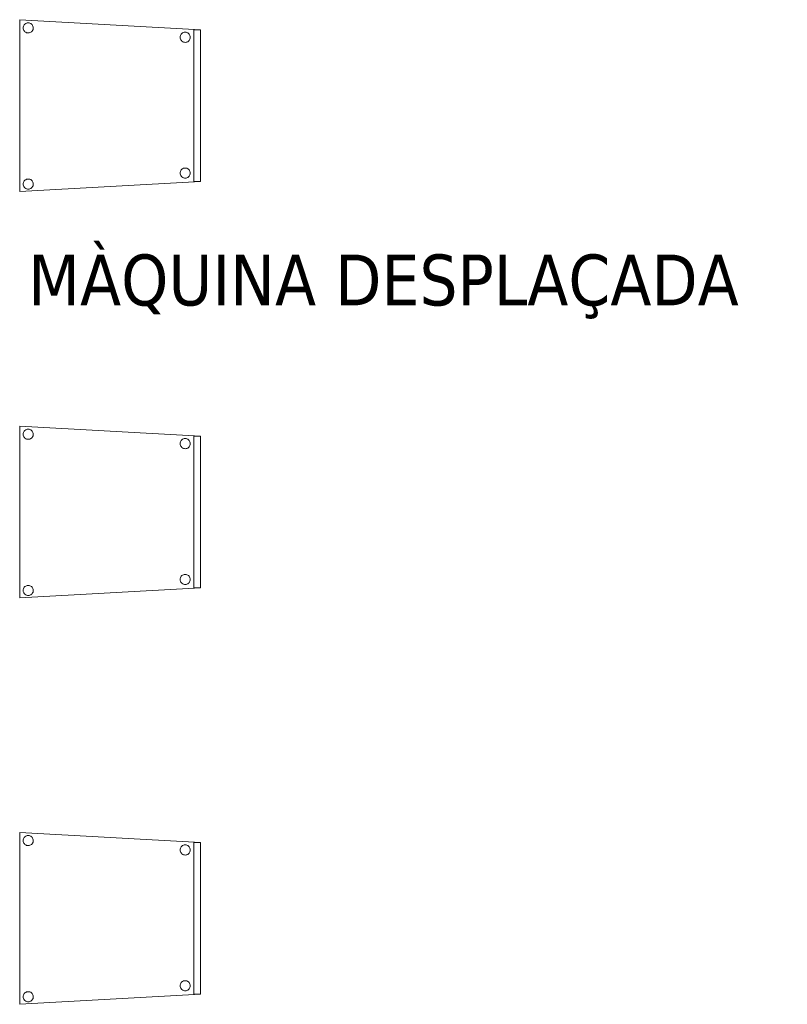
# Model space of a CAD drawing. Header units: metres. Extents: x 391.1 to 427.5, y 12.7 to 28.4.
# Tile 133 of 140: x 418.9 to 421.1, y 18.6 to 21.5. Entities that reach past the tile are written whole.
import ezdxf

# ---------------------------------------------------------------- set-up
doc = ezdxf.new("R2010")
doc.units = ezdxf.units.M
for name, color, linetype, lineweight in [('02_MOBILIARIO', 7, 'Continuous', 18), ('A-DETL-____-MBND', 7, 'Continuous', 18), ('G-____-____-TEXT', 7, 'Continuous', 30)]:
    doc.layers.add(name, color=color, linetype=linetype, lineweight=lineweight)
doc.styles.add('Tahoma_4', font='tahoma.ttf', dxfattribs={"height": 0.15})

# ---------------------------------------------------------------- blocks, each defined once
blk = doc.blocks.new('Family - Cadira confient_P1-154811-04_CLI_AIGUA_P1')
at = {"layer": 'A-DETL-____-MBND', "color": 253, "true_color": 0xaaaaaa}
for p, q in [((0, 0), (0, 0.5065)), ((0, 0.5065), (0.5326, 0.4765)), ((0, 0.5065), (0, 0)), ((0.5326, 0.4765), (0, 0.5065)), ((0.0136, 0.4918), (0.0154, 0.4937)), ((0.0154, 0.4937), (0.0136, 0.4918)), ((0.0154, 0.4937), (0.0176, 0.4952)), ((0.0176, 0.4952), (0.0154, 0.4937)), ((0.0176, 0.4952), (0.0199, 0.4963)), ((0.0199, 0.4963), (0.0176, 0.4952)), ((0.0199, 0.4963), (0.0224, 0.497)), ((0.0224, 0.497), (0.0199, 0.4963)), ((0.0224, 0.497), (0.025, 0.4972)), ((0.025, 0.4972), (0.0224, 0.497)), ((0.025, 0.4972), (0.0276, 0.497)), ((0.0276, 0.497), (0.025, 0.4972)), ((0.0276, 0.497), (0.0301, 0.4963)), ((0.0301, 0.4963), (0.0276, 0.497)), ((0.0301, 0.4963), (0.0325, 0.4953)), ((0.0325, 0.4953), (0.0301, 0.4963)), ((0.0325, 0.4953), (0.0346, 0.4938)), ((0.0346, 0.4938), (0.0325, 0.4953)), ((0.0346, 0.4938), (0.0365, 0.4919)), ((0.0365, 0.4919), (0.0346, 0.4938)), ((0.0102, 0.4822), (0.0104, 0.4848)), ((0.0104, 0.4848), (0.0102, 0.4822)), ((0.0104, 0.4796), (0.0102, 0.4822)), ((0.0102, 0.4822), (0.0104, 0.4796)), ((0.0104, 0.4848), (0.011, 0.4873)), ((0.011, 0.4873), (0.0104, 0.4848)), ((0.0111, 0.4771), (0.0104, 0.4796)), ((0.0104, 0.4796), (0.0111, 0.4771)), ((0.011, 0.4873), (0.0121, 0.4897)), ((0.0121, 0.4897), (0.011, 0.4873)), ((0.0122, 0.4748), (0.0111, 0.4771)), ((0.0111, 0.4771), (0.0122, 0.4748)), ((0.0121, 0.4897), (0.0136, 0.4918)), ((0.0136, 0.4918), (0.0121, 0.4897)), ((0.0137, 0.4726), (0.0122, 0.4748)), ((0.0122, 0.4748), (0.0137, 0.4726)), ((0.0155, 0.4708), (0.0137, 0.4726)), ((0.0137, 0.4726), (0.0155, 0.4708)), ((0.0177, 0.4693), (0.0155, 0.4708)), ((0.0155, 0.4708), (0.0177, 0.4693)), ((0.02, 0.4682), (0.0177, 0.4693)), ((0.0177, 0.4693), (0.02, 0.4682)), ((0.0226, 0.4676), (0.02, 0.4682)), ((0.02, 0.4682), (0.0226, 0.4676)), ((0.0252, 0.4674), (0.0226, 0.4676)), ((0.0226, 0.4676), (0.0252, 0.4674)), ((0.0278, 0.4676), (0.0252, 0.4674)), ((0.0252, 0.4674), (0.0278, 0.4676)), ((0.0303, 0.4683), (0.0278, 0.4676)), ((0.0278, 0.4676), (0.0303, 0.4683)), ((0.0326, 0.4694), (0.0303, 0.4683)), ((0.0303, 0.4683), (0.0326, 0.4694)), ((0.0347, 0.4709), (0.0326, 0.4694)), ((0.0326, 0.4694), (0.0347, 0.4709)), ((0.0366, 0.4727), (0.0347, 0.4709)), ((0.0347, 0.4709), (0.0366, 0.4727)), ((0.0365, 0.4919), (0.038, 0.4898)), ((0.038, 0.4898), (0.0365, 0.4919)), ((0.0381, 0.4749), (0.0366, 0.4727)), ((0.0366, 0.4727), (0.0381, 0.4749)), ((0.038, 0.4898), (0.0391, 0.4875)), ((0.0391, 0.4875), (0.038, 0.4898)), ((0.0392, 0.4772), (0.0381, 0.4749)), ((0.0381, 0.4749), (0.0392, 0.4772)), ((0.0391, 0.4875), (0.0398, 0.4849)), ((0.0398, 0.4849), (0.0391, 0.4875)), ((0.0398, 0.4798), (0.0392, 0.4772)), ((0.0392, 0.4772), (0.0398, 0.4798)), ((0.0398, 0.4849), (0.04, 0.4824)), ((0.04, 0.4824), (0.0398, 0.4849)), ((0.04, 0.4824), (0.0398, 0.4798)), ((0.0398, 0.4798), (0.04, 0.4824)), ((0.4745, 0.4621), (0.476, 0.4642)), ((0.476, 0.4642), (0.4745, 0.4621)), ((0.476, 0.4642), (0.4779, 0.4661)), ((0.4779, 0.4661), (0.476, 0.4642)), ((0.4779, 0.4661), (0.48, 0.4676)), ((0.48, 0.4676), (0.4779, 0.4661)), ((0.48, 0.4676), (0.4823, 0.4687)), ((0.4823, 0.4687), (0.48, 0.4676)), ((0.4823, 0.4687), (0.4848, 0.4694)), ((0.4848, 0.4694), (0.4823, 0.4687)), ((0.4848, 0.4694), (0.4874, 0.4696)), ((0.4874, 0.4696), (0.4848, 0.4694)), ((0.4874, 0.4696), (0.49, 0.4694)), ((0.49, 0.4694), (0.4874, 0.4696)), ((0.49, 0.4694), (0.4926, 0.4687)), ((0.4926, 0.4687), (0.49, 0.4694)), ((0.4926, 0.4687), (0.4949, 0.4676)), ((0.4949, 0.4676), (0.4926, 0.4687)), ((0.4949, 0.4676), (0.4971, 0.4661)), ((0.4971, 0.4661), (0.4949, 0.4676)), ((0.4971, 0.4661), (0.4989, 0.4643)), ((0.4989, 0.4643), (0.4971, 0.4661)), ((0.4989, 0.4643), (0.5004, 0.4622)), ((0.5004, 0.4622), (0.4989, 0.4643)), ((0.5126, 0.03), (0.5126, 0.4765)), ((0.5126, 0.4765), (0.5326, 0.4765)), ((0.5326, 0.4765), (0.5126, 0.4765)), ((0.5126, 0.4765), (0.5126, 0.03)), ((0.5326, 0.4765), (0.5326, 0.03)), ((0.5326, 0.03), (0.5326, 0.4765)), ((0.5326, 0.4765), (0.5326, 0.03)), ((0.5326, 0.03), (0.5326, 0.4765)), ((0.4726, 0.4546), (0.4728, 0.4572)), ((0.4728, 0.4572), (0.4726, 0.4546)), ((0.4728, 0.452), (0.4726, 0.4546)), ((0.4726, 0.4546), (0.4728, 0.452)), ((0.4728, 0.4572), (0.4734, 0.4597)), ((0.4734, 0.4597), (0.4728, 0.4572)), ((0.4735, 0.4495), (0.4728, 0.452)), ((0.4728, 0.452), (0.4735, 0.4495)), ((0.4734, 0.4597), (0.4745, 0.4621)), ((0.4745, 0.4621), (0.4734, 0.4597)), ((0.4746, 0.4471), (0.4735, 0.4495)), ((0.4735, 0.4495), (0.4746, 0.4471)), ((0.4761, 0.445), (0.4746, 0.4471)), ((0.4746, 0.4471), (0.4761, 0.445)), ((0.478, 0.4432), (0.4761, 0.445)), ((0.4761, 0.445), (0.478, 0.4432)), ((0.4801, 0.4417), (0.478, 0.4432)), ((0.478, 0.4432), (0.4801, 0.4417)), ((0.4825, 0.4406), (0.4801, 0.4417)), ((0.4801, 0.4417), (0.4825, 0.4406)), ((0.485, 0.4399), (0.4825, 0.4406)), ((0.4825, 0.4406), (0.485, 0.4399)), ((0.4876, 0.4397), (0.485, 0.4399)), ((0.485, 0.4399), (0.4876, 0.4397)), ((0.4902, 0.44), (0.4876, 0.4397)), ((0.4876, 0.4397), (0.4902, 0.44)), ((0.4927, 0.4406), (0.4902, 0.44)), ((0.4902, 0.44), (0.4927, 0.4406)), ((0.495, 0.4417), (0.4927, 0.4406)), ((0.4927, 0.4406), (0.495, 0.4417)), ((0.4972, 0.4432), (0.495, 0.4417)), ((0.495, 0.4417), (0.4972, 0.4432)), ((0.499, 0.4451), (0.4972, 0.4432)), ((0.4972, 0.4432), (0.499, 0.4451)), ((0.5005, 0.4472), (0.499, 0.4451)), ((0.499, 0.4451), (0.5005, 0.4472)), ((0.5004, 0.4622), (0.5015, 0.4598)), ((0.5015, 0.4598), (0.5004, 0.4622)), ((0.5016, 0.4496), (0.5005, 0.4472)), ((0.5005, 0.4472), (0.5016, 0.4496)), ((0.5015, 0.4598), (0.5022, 0.4573)), ((0.5022, 0.4573), (0.5015, 0.4598)), ((0.5022, 0.4521), (0.5016, 0.4496)), ((0.5016, 0.4496), (0.5022, 0.4521)), ((0.5022, 0.4573), (0.5024, 0.4547)), ((0.5024, 0.4547), (0.5022, 0.4573)), ((0.5024, 0.4547), (0.5022, 0.4521)), ((0.5022, 0.4521), (0.5024, 0.4547)), ((0.4728, 0.0572), (0.4734, 0.0597)), ((0.4734, 0.0597), (0.4728, 0.0572)), ((0.4734, 0.0597), (0.4745, 0.0621)), ((0.4745, 0.0621), (0.4734, 0.0597)), ((0.4745, 0.0621), (0.476, 0.0642)), ((0.476, 0.0642), (0.4745, 0.0621)), ((0.476, 0.0642), (0.4779, 0.0661)), ((0.4779, 0.0661), (0.476, 0.0642)), ((0.4779, 0.0661), (0.48, 0.0676)), ((0.48, 0.0676), (0.4779, 0.0661)), ((0.48, 0.0676), (0.4823, 0.0687)), ((0.4823, 0.0687), (0.48, 0.0676)), ((0.4823, 0.0687), (0.4848, 0.0694)), ((0.4848, 0.0694), (0.4823, 0.0687)), ((0.4848, 0.0694), (0.4874, 0.0696)), ((0.4874, 0.0696), (0.4848, 0.0694)), ((0.4874, 0.0696), (0.49, 0.0694)), ((0.49, 0.0694), (0.4874, 0.0696)), ((0.49, 0.0694), (0.4926, 0.0687)), ((0.4926, 0.0687), (0.49, 0.0694)), ((0.4926, 0.0687), (0.4949, 0.0676)), ((0.4949, 0.0676), (0.4926, 0.0687)), ((0.4949, 0.0676), (0.4971, 0.0661)), ((0.4971, 0.0661), (0.4949, 0.0676)), ((0.4971, 0.0661), (0.4989, 0.0643)), ((0.4989, 0.0643), (0.4971, 0.0661)), ((0.4989, 0.0643), (0.5004, 0.0622)), ((0.5004, 0.0622), (0.4989, 0.0643)), ((0.5004, 0.0622), (0.5015, 0.0598)), ((0.5015, 0.0598), (0.5004, 0.0622)), ((0.5015, 0.0598), (0.5022, 0.0573)), ((0.5022, 0.0573), (0.5015, 0.0598)), ((0.5326, 0.03), (0, 0)), ((0, 0), (0.5326, 0.03)), ((0.011, 0.0273), (0.0121, 0.0297)), ((0.0121, 0.0297), (0.011, 0.0273)), ((0.0121, 0.0297), (0.0136, 0.0318)), ((0.0136, 0.0318), (0.0121, 0.0297)), ((0.0136, 0.0318), (0.0154, 0.0337)), ((0.0154, 0.0337), (0.0136, 0.0318)), ((0.0154, 0.0337), (0.0176, 0.0352)), ((0.0176, 0.0352), (0.0154, 0.0337)), ((0.0176, 0.0352), (0.0199, 0.0363)), ((0.0199, 0.0363), (0.0176, 0.0352)), ((0.0199, 0.0363), (0.0224, 0.037)), ((0.0224, 0.037), (0.0199, 0.0363)), ((0.0224, 0.037), (0.025, 0.0372)), ((0.025, 0.0372), (0.0224, 0.037)), ((0.025, 0.0372), (0.0276, 0.037)), ((0.0276, 0.037), (0.025, 0.0372)), ((0.0276, 0.037), (0.0301, 0.0363)), ((0.0301, 0.0363), (0.0276, 0.037)), ((0.0301, 0.0363), (0.0325, 0.0353)), ((0.0325, 0.0353), (0.0301, 0.0363)), ((0.0325, 0.0353), (0.0346, 0.0338)), ((0.0346, 0.0338), (0.0325, 0.0353)), ((0.0346, 0.0338), (0.0365, 0.0319)), ((0.0365, 0.0319), (0.0346, 0.0338)), ((0.0365, 0.0319), (0.038, 0.0298)), ((0.038, 0.0298), (0.0365, 0.0319)), ((0.038, 0.0298), (0.0391, 0.0275)), ((0.0391, 0.0275), (0.038, 0.0298)), ((0.4726, 0.0546), (0.4728, 0.0572)), ((0.4728, 0.0572), (0.4726, 0.0546)), ((0.4728, 0.052), (0.4726, 0.0546)), ((0.4726, 0.0546), (0.4728, 0.052)), ((0.4735, 0.0495), (0.4728, 0.052)), ((0.4728, 0.052), (0.4735, 0.0495)), ((0.4746, 0.0471), (0.4735, 0.0495)), ((0.4735, 0.0495), (0.4746, 0.0471)), ((0.4761, 0.045), (0.4746, 0.0471)), ((0.4746, 0.0471), (0.4761, 0.045)), ((0.478, 0.0432), (0.4761, 0.045)), ((0.4761, 0.045), (0.478, 0.0432)), ((0.4801, 0.0417), (0.478, 0.0432)), ((0.478, 0.0432), (0.4801, 0.0417)), ((0.4825, 0.0406), (0.4801, 0.0417)), ((0.4801, 0.0417), (0.4825, 0.0406)), ((0.485, 0.0399), (0.4825, 0.0406)), ((0.4825, 0.0406), (0.485, 0.0399)), ((0.4876, 0.0397), (0.485, 0.0399)), ((0.485, 0.0399), (0.4876, 0.0397)), ((0.4902, 0.04), (0.4876, 0.0397)), ((0.4876, 0.0397), (0.4902, 0.04)), ((0.4927, 0.0406), (0.4902, 0.04)), ((0.4902, 0.04), (0.4927, 0.0406)), ((0.495, 0.0417), (0.4927, 0.0406)), ((0.4927, 0.0406), (0.495, 0.0417)), ((0.4972, 0.0432), (0.495, 0.0417)), ((0.495, 0.0417), (0.4972, 0.0432)), ((0.499, 0.0451), (0.4972, 0.0432)), ((0.4972, 0.0432), (0.499, 0.0451)), ((0.5005, 0.0472), (0.499, 0.0451)), ((0.499, 0.0451), (0.5005, 0.0472)), ((0.5016, 0.0496), (0.5005, 0.0472)), ((0.5005, 0.0472), (0.5016, 0.0496)), ((0.5022, 0.0521), (0.5016, 0.0496)), ((0.5016, 0.0496), (0.5022, 0.0521)), ((0.5022, 0.0573), (0.5024, 0.0547)), ((0.5024, 0.0547), (0.5022, 0.0573)), ((0.5024, 0.0547), (0.5022, 0.0521)), ((0.5022, 0.0521), (0.5024, 0.0547)), ((0.5326, 0.03), (0.5126, 0.03)), ((0.5126, 0.03), (0.5326, 0.03)), ((0.0102, 0.0222), (0.0104, 0.0248)), ((0.0104, 0.0248), (0.0102, 0.0222)), ((0.0104, 0.0196), (0.0102, 0.0222)), ((0.0102, 0.0222), (0.0104, 0.0196)), ((0.0104, 0.0248), (0.011, 0.0273)), ((0.011, 0.0273), (0.0104, 0.0248)), ((0.0111, 0.0171), (0.0104, 0.0196)), ((0.0104, 0.0196), (0.0111, 0.0171)), ((0.0122, 0.0148), (0.0111, 0.0171)), ((0.0111, 0.0171), (0.0122, 0.0148)), ((0.0137, 0.0126), (0.0122, 0.0148)), ((0.0122, 0.0148), (0.0137, 0.0126)), ((0.0155, 0.0108), (0.0137, 0.0126)), ((0.0137, 0.0126), (0.0155, 0.0108)), ((0.0177, 0.0093), (0.0155, 0.0108)), ((0.0155, 0.0108), (0.0177, 0.0093)), ((0.02, 0.0082), (0.0177, 0.0093)), ((0.0177, 0.0093), (0.02, 0.0082)), ((0.0226, 0.0076), (0.02, 0.0082)), ((0.02, 0.0082), (0.0226, 0.0076)), ((0.0252, 0.0074), (0.0226, 0.0076)), ((0.0226, 0.0076), (0.0252, 0.0074)), ((0.0278, 0.0076), (0.0252, 0.0074)), ((0.0252, 0.0074), (0.0278, 0.0076)), ((0.0303, 0.0083), (0.0278, 0.0076)), ((0.0278, 0.0076), (0.0303, 0.0083)), ((0.0326, 0.0094), (0.0303, 0.0083)), ((0.0303, 0.0083), (0.0326, 0.0094)), ((0.0347, 0.0109), (0.0326, 0.0094)), ((0.0326, 0.0094), (0.0347, 0.0109)), ((0.0366, 0.0127), (0.0347, 0.0109)), ((0.0347, 0.0109), (0.0366, 0.0127)), ((0.0381, 0.0149), (0.0366, 0.0127)), ((0.0366, 0.0127), (0.0381, 0.0149)), ((0.0392, 0.0172), (0.0381, 0.0149)), ((0.0381, 0.0149), (0.0392, 0.0172)), ((0.0391, 0.0275), (0.0398, 0.0249)), ((0.0398, 0.0249), (0.0391, 0.0275)), ((0.0398, 0.0198), (0.0392, 0.0172)), ((0.0392, 0.0172), (0.0398, 0.0198)), ((0.0398, 0.0249), (0.04, 0.0224)), ((0.04, 0.0224), (0.0398, 0.0249)), ((0.04, 0.0224), (0.0398, 0.0198)), ((0.0398, 0.0198), (0.04, 0.0224))]:
    blk.add_line(p, q, dxfattribs=at)
blk = doc.blocks.new('Family - Cadira confient_P1-154828-04_CLI_AIGUA_P1')
at = {"layer": 'A-DETL-____-MBND', "color": 253, "true_color": 0xaaaaaa}
for p, q in [((0, 0), (0, 0.5065)), ((0, 0.5065), (0.5326, 0.4765)), ((0, 0.5065), (0, 0)), ((0.5326, 0.4765), (0, 0.5065)), ((0.0136, 0.4918), (0.0154, 0.4937)), ((0.0154, 0.4937), (0.0136, 0.4918)), ((0.0154, 0.4937), (0.0176, 0.4952)), ((0.0176, 0.4952), (0.0154, 0.4937)), ((0.0176, 0.4952), (0.0199, 0.4963)), ((0.0199, 0.4963), (0.0176, 0.4952)), ((0.0199, 0.4963), (0.0224, 0.497)), ((0.0224, 0.497), (0.0199, 0.4963)), ((0.0224, 0.497), (0.025, 0.4972)), ((0.025, 0.4972), (0.0224, 0.497)), ((0.025, 0.4972), (0.0276, 0.497)), ((0.0276, 0.497), (0.025, 0.4972)), ((0.0276, 0.497), (0.0301, 0.4963)), ((0.0301, 0.4963), (0.0276, 0.497)), ((0.0301, 0.4963), (0.0325, 0.4953)), ((0.0325, 0.4953), (0.0301, 0.4963)), ((0.0325, 0.4953), (0.0346, 0.4938)), ((0.0346, 0.4938), (0.0325, 0.4953)), ((0.0346, 0.4938), (0.0365, 0.4919)), ((0.0365, 0.4919), (0.0346, 0.4938)), ((0.0102, 0.4822), (0.0104, 0.4848)), ((0.0104, 0.4848), (0.0102, 0.4822)), ((0.0104, 0.4796), (0.0102, 0.4822)), ((0.0102, 0.4822), (0.0104, 0.4796)), ((0.0104, 0.4848), (0.011, 0.4873)), ((0.011, 0.4873), (0.0104, 0.4848)), ((0.0111, 0.4771), (0.0104, 0.4796)), ((0.0104, 0.4796), (0.0111, 0.4771)), ((0.011, 0.4873), (0.0121, 0.4897)), ((0.0121, 0.4897), (0.011, 0.4873)), ((0.0122, 0.4748), (0.0111, 0.4771)), ((0.0111, 0.4771), (0.0122, 0.4748)), ((0.0121, 0.4897), (0.0136, 0.4918)), ((0.0136, 0.4918), (0.0121, 0.4897)), ((0.0137, 0.4726), (0.0122, 0.4748)), ((0.0122, 0.4748), (0.0137, 0.4726)), ((0.0155, 0.4708), (0.0137, 0.4726)), ((0.0137, 0.4726), (0.0155, 0.4708)), ((0.0177, 0.4693), (0.0155, 0.4708)), ((0.0155, 0.4708), (0.0177, 0.4693)), ((0.02, 0.4682), (0.0177, 0.4693)), ((0.0177, 0.4693), (0.02, 0.4682)), ((0.0226, 0.4676), (0.02, 0.4682)), ((0.02, 0.4682), (0.0226, 0.4676)), ((0.0252, 0.4674), (0.0226, 0.4676)), ((0.0226, 0.4676), (0.0252, 0.4674)), ((0.0278, 0.4676), (0.0252, 0.4674)), ((0.0252, 0.4674), (0.0278, 0.4676)), ((0.0303, 0.4683), (0.0278, 0.4676)), ((0.0278, 0.4676), (0.0303, 0.4683)), ((0.0326, 0.4694), (0.0303, 0.4683)), ((0.0303, 0.4683), (0.0326, 0.4694)), ((0.0347, 0.4709), (0.0326, 0.4694)), ((0.0326, 0.4694), (0.0347, 0.4709)), ((0.0366, 0.4727), (0.0347, 0.4709)), ((0.0347, 0.4709), (0.0366, 0.4727)), ((0.0365, 0.4919), (0.038, 0.4898)), ((0.038, 0.4898), (0.0365, 0.4919)), ((0.0381, 0.4749), (0.0366, 0.4727)), ((0.0366, 0.4727), (0.0381, 0.4749)), ((0.038, 0.4898), (0.0391, 0.4875)), ((0.0391, 0.4875), (0.038, 0.4898)), ((0.0392, 0.4772), (0.0381, 0.4749)), ((0.0381, 0.4749), (0.0392, 0.4772)), ((0.0391, 0.4875), (0.0398, 0.4849)), ((0.0398, 0.4849), (0.0391, 0.4875)), ((0.0398, 0.4798), (0.0392, 0.4772)), ((0.0392, 0.4772), (0.0398, 0.4798)), ((0.0398, 0.4849), (0.04, 0.4824)), ((0.04, 0.4824), (0.0398, 0.4849)), ((0.04, 0.4824), (0.0398, 0.4798)), ((0.0398, 0.4798), (0.04, 0.4824)), ((0.4745, 0.4621), (0.476, 0.4642)), ((0.476, 0.4642), (0.4745, 0.4621)), ((0.476, 0.4642), (0.4779, 0.4661)), ((0.4779, 0.4661), (0.476, 0.4642)), ((0.4779, 0.4661), (0.48, 0.4676)), ((0.48, 0.4676), (0.4779, 0.4661)), ((0.48, 0.4676), (0.4823, 0.4687)), ((0.4823, 0.4687), (0.48, 0.4676)), ((0.4823, 0.4687), (0.4848, 0.4694)), ((0.4848, 0.4694), (0.4823, 0.4687)), ((0.4848, 0.4694), (0.4874, 0.4696)), ((0.4874, 0.4696), (0.4848, 0.4694)), ((0.4874, 0.4696), (0.49, 0.4694)), ((0.49, 0.4694), (0.4874, 0.4696)), ((0.49, 0.4694), (0.4926, 0.4687)), ((0.4926, 0.4687), (0.49, 0.4694)), ((0.4926, 0.4687), (0.4949, 0.4676)), ((0.4949, 0.4676), (0.4926, 0.4687)), ((0.4949, 0.4676), (0.4971, 0.4661)), ((0.4971, 0.4661), (0.4949, 0.4676)), ((0.4971, 0.4661), (0.4989, 0.4643)), ((0.4989, 0.4643), (0.4971, 0.4661)), ((0.4989, 0.4643), (0.5004, 0.4622)), ((0.5004, 0.4622), (0.4989, 0.4643)), ((0.5126, 0.03), (0.5126, 0.4765)), ((0.5126, 0.4765), (0.5326, 0.4765)), ((0.5326, 0.4765), (0.5126, 0.4765)), ((0.5126, 0.4765), (0.5126, 0.03)), ((0.5326, 0.4765), (0.5326, 0.03)), ((0.5326, 0.03), (0.5326, 0.4765)), ((0.5326, 0.4765), (0.5326, 0.03)), ((0.5326, 0.03), (0.5326, 0.4765)), ((0.4726, 0.4546), (0.4728, 0.4572)), ((0.4728, 0.4572), (0.4726, 0.4546)), ((0.4728, 0.452), (0.4726, 0.4546)), ((0.4726, 0.4546), (0.4728, 0.452)), ((0.4728, 0.4572), (0.4734, 0.4597)), ((0.4734, 0.4597), (0.4728, 0.4572)), ((0.4735, 0.4495), (0.4728, 0.452)), ((0.4728, 0.452), (0.4735, 0.4495)), ((0.4734, 0.4597), (0.4745, 0.4621)), ((0.4745, 0.4621), (0.4734, 0.4597)), ((0.4746, 0.4471), (0.4735, 0.4495)), ((0.4735, 0.4495), (0.4746, 0.4471)), ((0.4761, 0.445), (0.4746, 0.4471)), ((0.4746, 0.4471), (0.4761, 0.445)), ((0.478, 0.4432), (0.4761, 0.445)), ((0.4761, 0.445), (0.478, 0.4432)), ((0.4801, 0.4417), (0.478, 0.4432)), ((0.478, 0.4432), (0.4801, 0.4417)), ((0.4825, 0.4406), (0.4801, 0.4417)), ((0.4801, 0.4417), (0.4825, 0.4406)), ((0.485, 0.4399), (0.4825, 0.4406)), ((0.4825, 0.4406), (0.485, 0.4399)), ((0.4876, 0.4397), (0.485, 0.4399)), ((0.485, 0.4399), (0.4876, 0.4397)), ((0.4902, 0.44), (0.4876, 0.4397)), ((0.4876, 0.4397), (0.4902, 0.44)), ((0.4927, 0.4406), (0.4902, 0.44)), ((0.4902, 0.44), (0.4927, 0.4406)), ((0.495, 0.4417), (0.4927, 0.4406)), ((0.4927, 0.4406), (0.495, 0.4417)), ((0.4972, 0.4432), (0.495, 0.4417)), ((0.495, 0.4417), (0.4972, 0.4432)), ((0.499, 0.4451), (0.4972, 0.4432)), ((0.4972, 0.4432), (0.499, 0.4451)), ((0.5005, 0.4472), (0.499, 0.4451)), ((0.499, 0.4451), (0.5005, 0.4472)), ((0.5004, 0.4622), (0.5015, 0.4598)), ((0.5015, 0.4598), (0.5004, 0.4622)), ((0.5016, 0.4496), (0.5005, 0.4472)), ((0.5005, 0.4472), (0.5016, 0.4496)), ((0.5015, 0.4598), (0.5022, 0.4573)), ((0.5022, 0.4573), (0.5015, 0.4598)), ((0.5022, 0.4521), (0.5016, 0.4496)), ((0.5016, 0.4496), (0.5022, 0.4521)), ((0.5022, 0.4573), (0.5024, 0.4547)), ((0.5024, 0.4547), (0.5022, 0.4573)), ((0.5024, 0.4547), (0.5022, 0.4521)), ((0.5022, 0.4521), (0.5024, 0.4547)), ((0.4728, 0.0572), (0.4734, 0.0597)), ((0.4734, 0.0597), (0.4728, 0.0572)), ((0.4734, 0.0597), (0.4745, 0.0621)), ((0.4745, 0.0621), (0.4734, 0.0597)), ((0.4745, 0.0621), (0.476, 0.0642)), ((0.476, 0.0642), (0.4745, 0.0621)), ((0.476, 0.0642), (0.4779, 0.0661)), ((0.4779, 0.0661), (0.476, 0.0642)), ((0.4779, 0.0661), (0.48, 0.0676)), ((0.48, 0.0676), (0.4779, 0.0661)), ((0.48, 0.0676), (0.4823, 0.0687)), ((0.4823, 0.0687), (0.48, 0.0676)), ((0.4823, 0.0687), (0.4848, 0.0694)), ((0.4848, 0.0694), (0.4823, 0.0687)), ((0.4848, 0.0694), (0.4874, 0.0696)), ((0.4874, 0.0696), (0.4848, 0.0694)), ((0.4874, 0.0696), (0.49, 0.0694)), ((0.49, 0.0694), (0.4874, 0.0696)), ((0.49, 0.0694), (0.4926, 0.0687)), ((0.4926, 0.0687), (0.49, 0.0694)), ((0.4926, 0.0687), (0.4949, 0.0676)), ((0.4949, 0.0676), (0.4926, 0.0687)), ((0.4949, 0.0676), (0.4971, 0.0661)), ((0.4971, 0.0661), (0.4949, 0.0676)), ((0.4971, 0.0661), (0.4989, 0.0643)), ((0.4989, 0.0643), (0.4971, 0.0661)), ((0.4989, 0.0643), (0.5004, 0.0622)), ((0.5004, 0.0622), (0.4989, 0.0643)), ((0.5004, 0.0622), (0.5015, 0.0598)), ((0.5015, 0.0598), (0.5004, 0.0622)), ((0.5015, 0.0598), (0.5022, 0.0573)), ((0.5022, 0.0573), (0.5015, 0.0598)), ((0.5326, 0.03), (0, 0)), ((0, 0), (0.5326, 0.03)), ((0.011, 0.0273), (0.0121, 0.0297)), ((0.0121, 0.0297), (0.011, 0.0273)), ((0.0121, 0.0297), (0.0136, 0.0318)), ((0.0136, 0.0318), (0.0121, 0.0297)), ((0.0136, 0.0318), (0.0154, 0.0337)), ((0.0154, 0.0337), (0.0136, 0.0318)), ((0.0154, 0.0337), (0.0176, 0.0352)), ((0.0176, 0.0352), (0.0154, 0.0337)), ((0.0176, 0.0352), (0.0199, 0.0363)), ((0.0199, 0.0363), (0.0176, 0.0352)), ((0.0199, 0.0363), (0.0224, 0.037)), ((0.0224, 0.037), (0.0199, 0.0363)), ((0.0224, 0.037), (0.025, 0.0372)), ((0.025, 0.0372), (0.0224, 0.037)), ((0.025, 0.0372), (0.0276, 0.037)), ((0.0276, 0.037), (0.025, 0.0372)), ((0.0276, 0.037), (0.0301, 0.0363)), ((0.0301, 0.0363), (0.0276, 0.037)), ((0.0301, 0.0363), (0.0325, 0.0353)), ((0.0325, 0.0353), (0.0301, 0.0363)), ((0.0325, 0.0353), (0.0346, 0.0338)), ((0.0346, 0.0338), (0.0325, 0.0353)), ((0.0346, 0.0338), (0.0365, 0.0319)), ((0.0365, 0.0319), (0.0346, 0.0338)), ((0.0365, 0.0319), (0.038, 0.0298)), ((0.038, 0.0298), (0.0365, 0.0319)), ((0.038, 0.0298), (0.0391, 0.0275)), ((0.0391, 0.0275), (0.038, 0.0298)), ((0.4726, 0.0546), (0.4728, 0.0572)), ((0.4728, 0.0572), (0.4726, 0.0546)), ((0.4728, 0.052), (0.4726, 0.0546)), ((0.4726, 0.0546), (0.4728, 0.052)), ((0.4735, 0.0495), (0.4728, 0.052)), ((0.4728, 0.052), (0.4735, 0.0495)), ((0.4746, 0.0471), (0.4735, 0.0495)), ((0.4735, 0.0495), (0.4746, 0.0471)), ((0.4761, 0.045), (0.4746, 0.0471)), ((0.4746, 0.0471), (0.4761, 0.045)), ((0.478, 0.0432), (0.4761, 0.045)), ((0.4761, 0.045), (0.478, 0.0432)), ((0.4801, 0.0417), (0.478, 0.0432)), ((0.478, 0.0432), (0.4801, 0.0417)), ((0.4825, 0.0406), (0.4801, 0.0417)), ((0.4801, 0.0417), (0.4825, 0.0406)), ((0.485, 0.0399), (0.4825, 0.0406)), ((0.4825, 0.0406), (0.485, 0.0399)), ((0.4876, 0.0397), (0.485, 0.0399)), ((0.485, 0.0399), (0.4876, 0.0397)), ((0.4902, 0.04), (0.4876, 0.0397)), ((0.4876, 0.0397), (0.4902, 0.04)), ((0.4927, 0.0406), (0.4902, 0.04)), ((0.4902, 0.04), (0.4927, 0.0406)), ((0.495, 0.0417), (0.4927, 0.0406)), ((0.4927, 0.0406), (0.495, 0.0417)), ((0.4972, 0.0432), (0.495, 0.0417)), ((0.495, 0.0417), (0.4972, 0.0432)), ((0.499, 0.0451), (0.4972, 0.0432)), ((0.4972, 0.0432), (0.499, 0.0451)), ((0.5005, 0.0472), (0.499, 0.0451)), ((0.499, 0.0451), (0.5005, 0.0472)), ((0.5016, 0.0496), (0.5005, 0.0472)), ((0.5005, 0.0472), (0.5016, 0.0496)), ((0.5022, 0.0521), (0.5016, 0.0496)), ((0.5016, 0.0496), (0.5022, 0.0521)), ((0.5022, 0.0573), (0.5024, 0.0547)), ((0.5024, 0.0547), (0.5022, 0.0573)), ((0.5024, 0.0547), (0.5022, 0.0521)), ((0.5022, 0.0521), (0.5024, 0.0547)), ((0.5326, 0.03), (0.5126, 0.03)), ((0.5126, 0.03), (0.5326, 0.03)), ((0.0102, 0.0222), (0.0104, 0.0248)), ((0.0104, 0.0248), (0.0102, 0.0222)), ((0.0104, 0.0196), (0.0102, 0.0222)), ((0.0102, 0.0222), (0.0104, 0.0196)), ((0.0104, 0.0248), (0.011, 0.0273)), ((0.011, 0.0273), (0.0104, 0.0248)), ((0.0111, 0.0171), (0.0104, 0.0196)), ((0.0104, 0.0196), (0.0111, 0.0171)), ((0.0122, 0.0148), (0.0111, 0.0171)), ((0.0111, 0.0171), (0.0122, 0.0148)), ((0.0137, 0.0126), (0.0122, 0.0148)), ((0.0122, 0.0148), (0.0137, 0.0126)), ((0.0155, 0.0108), (0.0137, 0.0126)), ((0.0137, 0.0126), (0.0155, 0.0108)), ((0.0177, 0.0093), (0.0155, 0.0108)), ((0.0155, 0.0108), (0.0177, 0.0093)), ((0.02, 0.0082), (0.0177, 0.0093)), ((0.0177, 0.0093), (0.02, 0.0082)), ((0.0226, 0.0076), (0.02, 0.0082)), ((0.02, 0.0082), (0.0226, 0.0076)), ((0.0252, 0.0074), (0.0226, 0.0076)), ((0.0226, 0.0076), (0.0252, 0.0074)), ((0.0278, 0.0076), (0.0252, 0.0074)), ((0.0252, 0.0074), (0.0278, 0.0076)), ((0.0303, 0.0083), (0.0278, 0.0076)), ((0.0278, 0.0076), (0.0303, 0.0083)), ((0.0326, 0.0094), (0.0303, 0.0083)), ((0.0303, 0.0083), (0.0326, 0.0094)), ((0.0347, 0.0109), (0.0326, 0.0094)), ((0.0326, 0.0094), (0.0347, 0.0109)), ((0.0366, 0.0127), (0.0347, 0.0109)), ((0.0347, 0.0109), (0.0366, 0.0127)), ((0.0381, 0.0149), (0.0366, 0.0127)), ((0.0366, 0.0127), (0.0381, 0.0149)), ((0.0392, 0.0172), (0.0381, 0.0149)), ((0.0381, 0.0149), (0.0392, 0.0172)), ((0.0391, 0.0275), (0.0398, 0.0249)), ((0.0398, 0.0249), (0.0391, 0.0275)), ((0.0398, 0.0198), (0.0392, 0.0172)), ((0.0392, 0.0172), (0.0398, 0.0198)), ((0.0398, 0.0249), (0.04, 0.0224)), ((0.04, 0.0224), (0.0398, 0.0249)), ((0.04, 0.0224), (0.0398, 0.0198)), ((0.0398, 0.0198), (0.04, 0.0224))]:
    blk.add_line(p, q, dxfattribs=at)
blk = doc.blocks.new('Family - Cadira confient_P1-155026-04_CLI_AIGUA_P1')
at = {"layer": 'A-DETL-____-MBND', "color": 253, "true_color": 0xaaaaaa}
for p, q in [((0, 0), (0, 0.5065)), ((0, 0.5065), (0.5326, 0.4765)), ((0, 0.5065), (0, 0)), ((0.5326, 0.4765), (0, 0.5065)), ((0.0136, 0.4918), (0.0154, 0.4937)), ((0.0154, 0.4937), (0.0136, 0.4918)), ((0.0154, 0.4937), (0.0176, 0.4952)), ((0.0176, 0.4952), (0.0154, 0.4937)), ((0.0176, 0.4952), (0.0199, 0.4963)), ((0.0199, 0.4963), (0.0176, 0.4952)), ((0.0199, 0.4963), (0.0224, 0.497)), ((0.0224, 0.497), (0.0199, 0.4963)), ((0.0224, 0.497), (0.025, 0.4972)), ((0.025, 0.4972), (0.0224, 0.497)), ((0.025, 0.4972), (0.0276, 0.497)), ((0.0276, 0.497), (0.025, 0.4972)), ((0.0276, 0.497), (0.0301, 0.4963)), ((0.0301, 0.4963), (0.0276, 0.497)), ((0.0301, 0.4963), (0.0325, 0.4953)), ((0.0325, 0.4953), (0.0301, 0.4963)), ((0.0325, 0.4953), (0.0346, 0.4938)), ((0.0346, 0.4938), (0.0325, 0.4953)), ((0.0346, 0.4938), (0.0365, 0.4919)), ((0.0365, 0.4919), (0.0346, 0.4938)), ((0.0102, 0.4822), (0.0104, 0.4848)), ((0.0104, 0.4848), (0.0102, 0.4822)), ((0.0104, 0.4796), (0.0102, 0.4822)), ((0.0102, 0.4822), (0.0104, 0.4796)), ((0.0104, 0.4848), (0.011, 0.4873)), ((0.011, 0.4873), (0.0104, 0.4848)), ((0.0111, 0.4771), (0.0104, 0.4796)), ((0.0104, 0.4796), (0.0111, 0.4771)), ((0.011, 0.4873), (0.0121, 0.4897)), ((0.0121, 0.4897), (0.011, 0.4873)), ((0.0122, 0.4748), (0.0111, 0.4771)), ((0.0111, 0.4771), (0.0122, 0.4748)), ((0.0121, 0.4897), (0.0136, 0.4918)), ((0.0136, 0.4918), (0.0121, 0.4897)), ((0.0137, 0.4726), (0.0122, 0.4748)), ((0.0122, 0.4748), (0.0137, 0.4726)), ((0.0155, 0.4708), (0.0137, 0.4726)), ((0.0137, 0.4726), (0.0155, 0.4708)), ((0.0177, 0.4693), (0.0155, 0.4708)), ((0.0155, 0.4708), (0.0177, 0.4693)), ((0.02, 0.4682), (0.0177, 0.4693)), ((0.0177, 0.4693), (0.02, 0.4682)), ((0.0226, 0.4676), (0.02, 0.4682)), ((0.02, 0.4682), (0.0226, 0.4676)), ((0.0252, 0.4674), (0.0226, 0.4676)), ((0.0226, 0.4676), (0.0252, 0.4674)), ((0.0278, 0.4676), (0.0252, 0.4674)), ((0.0252, 0.4674), (0.0278, 0.4676)), ((0.0303, 0.4683), (0.0278, 0.4676)), ((0.0278, 0.4676), (0.0303, 0.4683)), ((0.0326, 0.4694), (0.0303, 0.4683)), ((0.0303, 0.4683), (0.0326, 0.4694)), ((0.0347, 0.4709), (0.0326, 0.4694)), ((0.0326, 0.4694), (0.0347, 0.4709)), ((0.0366, 0.4727), (0.0347, 0.4709)), ((0.0347, 0.4709), (0.0366, 0.4727)), ((0.0365, 0.4919), (0.038, 0.4898)), ((0.038, 0.4898), (0.0365, 0.4919)), ((0.0381, 0.4749), (0.0366, 0.4727)), ((0.0366, 0.4727), (0.0381, 0.4749)), ((0.038, 0.4898), (0.0391, 0.4875)), ((0.0391, 0.4875), (0.038, 0.4898)), ((0.0392, 0.4772), (0.0381, 0.4749)), ((0.0381, 0.4749), (0.0392, 0.4772)), ((0.0391, 0.4875), (0.0398, 0.4849)), ((0.0398, 0.4849), (0.0391, 0.4875)), ((0.0398, 0.4798), (0.0392, 0.4772)), ((0.0392, 0.4772), (0.0398, 0.4798)), ((0.0398, 0.4849), (0.04, 0.4824)), ((0.04, 0.4824), (0.0398, 0.4849)), ((0.04, 0.4824), (0.0398, 0.4798)), ((0.0398, 0.4798), (0.04, 0.4824)), ((0.4745, 0.4621), (0.476, 0.4642)), ((0.476, 0.4642), (0.4745, 0.4621)), ((0.476, 0.4642), (0.4779, 0.4661)), ((0.4779, 0.4661), (0.476, 0.4642)), ((0.4779, 0.4661), (0.48, 0.4676)), ((0.48, 0.4676), (0.4779, 0.4661)), ((0.48, 0.4676), (0.4823, 0.4687)), ((0.4823, 0.4687), (0.48, 0.4676)), ((0.4823, 0.4687), (0.4848, 0.4694)), ((0.4848, 0.4694), (0.4823, 0.4687)), ((0.4848, 0.4694), (0.4874, 0.4696)), ((0.4874, 0.4696), (0.4848, 0.4694)), ((0.4874, 0.4696), (0.49, 0.4694)), ((0.49, 0.4694), (0.4874, 0.4696)), ((0.49, 0.4694), (0.4926, 0.4687)), ((0.4926, 0.4687), (0.49, 0.4694)), ((0.4926, 0.4687), (0.4949, 0.4676)), ((0.4949, 0.4676), (0.4926, 0.4687)), ((0.4949, 0.4676), (0.4971, 0.4661)), ((0.4971, 0.4661), (0.4949, 0.4676)), ((0.4971, 0.4661), (0.4989, 0.4643)), ((0.4989, 0.4643), (0.4971, 0.4661)), ((0.4989, 0.4643), (0.5004, 0.4622)), ((0.5004, 0.4622), (0.4989, 0.4643)), ((0.5126, 0.03), (0.5126, 0.4765)), ((0.5126, 0.4765), (0.5326, 0.4765)), ((0.5326, 0.4765), (0.5126, 0.4765)), ((0.5126, 0.4765), (0.5126, 0.03)), ((0.5326, 0.4765), (0.5326, 0.03)), ((0.5326, 0.03), (0.5326, 0.4765)), ((0.5326, 0.4765), (0.5326, 0.03)), ((0.5326, 0.03), (0.5326, 0.4765)), ((0.4726, 0.4546), (0.4728, 0.4572)), ((0.4728, 0.4572), (0.4726, 0.4546)), ((0.4728, 0.452), (0.4726, 0.4546)), ((0.4726, 0.4546), (0.4728, 0.452)), ((0.4728, 0.4572), (0.4734, 0.4597)), ((0.4734, 0.4597), (0.4728, 0.4572)), ((0.4735, 0.4495), (0.4728, 0.452)), ((0.4728, 0.452), (0.4735, 0.4495)), ((0.4734, 0.4597), (0.4745, 0.4621)), ((0.4745, 0.4621), (0.4734, 0.4597)), ((0.4746, 0.4471), (0.4735, 0.4495)), ((0.4735, 0.4495), (0.4746, 0.4471)), ((0.4761, 0.445), (0.4746, 0.4471)), ((0.4746, 0.4471), (0.4761, 0.445)), ((0.478, 0.4432), (0.4761, 0.445)), ((0.4761, 0.445), (0.478, 0.4432)), ((0.4801, 0.4417), (0.478, 0.4432)), ((0.478, 0.4432), (0.4801, 0.4417)), ((0.4825, 0.4406), (0.4801, 0.4417)), ((0.4801, 0.4417), (0.4825, 0.4406)), ((0.485, 0.4399), (0.4825, 0.4406)), ((0.4825, 0.4406), (0.485, 0.4399)), ((0.4876, 0.4397), (0.485, 0.4399)), ((0.485, 0.4399), (0.4876, 0.4397)), ((0.4902, 0.44), (0.4876, 0.4397)), ((0.4876, 0.4397), (0.4902, 0.44)), ((0.4927, 0.4406), (0.4902, 0.44)), ((0.4902, 0.44), (0.4927, 0.4406)), ((0.495, 0.4417), (0.4927, 0.4406)), ((0.4927, 0.4406), (0.495, 0.4417)), ((0.4972, 0.4432), (0.495, 0.4417)), ((0.495, 0.4417), (0.4972, 0.4432)), ((0.499, 0.4451), (0.4972, 0.4432)), ((0.4972, 0.4432), (0.499, 0.4451)), ((0.5005, 0.4472), (0.499, 0.4451)), ((0.499, 0.4451), (0.5005, 0.4472)), ((0.5004, 0.4622), (0.5015, 0.4598)), ((0.5015, 0.4598), (0.5004, 0.4622)), ((0.5016, 0.4496), (0.5005, 0.4472)), ((0.5005, 0.4472), (0.5016, 0.4496)), ((0.5015, 0.4598), (0.5022, 0.4573)), ((0.5022, 0.4573), (0.5015, 0.4598)), ((0.5022, 0.4521), (0.5016, 0.4496)), ((0.5016, 0.4496), (0.5022, 0.4521)), ((0.5022, 0.4573), (0.5024, 0.4547)), ((0.5024, 0.4547), (0.5022, 0.4573)), ((0.5024, 0.4547), (0.5022, 0.4521)), ((0.5022, 0.4521), (0.5024, 0.4547)), ((0.4728, 0.0572), (0.4734, 0.0597)), ((0.4734, 0.0597), (0.4728, 0.0572)), ((0.4734, 0.0597), (0.4745, 0.0621)), ((0.4745, 0.0621), (0.4734, 0.0597)), ((0.4745, 0.0621), (0.476, 0.0642)), ((0.476, 0.0642), (0.4745, 0.0621)), ((0.476, 0.0642), (0.4779, 0.0661)), ((0.4779, 0.0661), (0.476, 0.0642)), ((0.4779, 0.0661), (0.48, 0.0676)), ((0.48, 0.0676), (0.4779, 0.0661)), ((0.48, 0.0676), (0.4823, 0.0687)), ((0.4823, 0.0687), (0.48, 0.0676)), ((0.4823, 0.0687), (0.4848, 0.0694)), ((0.4848, 0.0694), (0.4823, 0.0687)), ((0.4848, 0.0694), (0.4874, 0.0696)), ((0.4874, 0.0696), (0.4848, 0.0694)), ((0.4874, 0.0696), (0.49, 0.0694)), ((0.49, 0.0694), (0.4874, 0.0696)), ((0.49, 0.0694), (0.4926, 0.0687)), ((0.4926, 0.0687), (0.49, 0.0694)), ((0.4926, 0.0687), (0.4949, 0.0676)), ((0.4949, 0.0676), (0.4926, 0.0687)), ((0.4949, 0.0676), (0.4971, 0.0661)), ((0.4971, 0.0661), (0.4949, 0.0676)), ((0.4971, 0.0661), (0.4989, 0.0643)), ((0.4989, 0.0643), (0.4971, 0.0661)), ((0.4989, 0.0643), (0.5004, 0.0622)), ((0.5004, 0.0622), (0.4989, 0.0643)), ((0.5004, 0.0622), (0.5015, 0.0598)), ((0.5015, 0.0598), (0.5004, 0.0622)), ((0.5015, 0.0598), (0.5022, 0.0573)), ((0.5022, 0.0573), (0.5015, 0.0598)), ((0.5326, 0.03), (0, 0)), ((0, 0), (0.5326, 0.03)), ((0.011, 0.0273), (0.0121, 0.0297)), ((0.0121, 0.0297), (0.011, 0.0273)), ((0.0121, 0.0297), (0.0136, 0.0318)), ((0.0136, 0.0318), (0.0121, 0.0297)), ((0.0136, 0.0318), (0.0154, 0.0337)), ((0.0154, 0.0337), (0.0136, 0.0318)), ((0.0154, 0.0337), (0.0176, 0.0352)), ((0.0176, 0.0352), (0.0154, 0.0337)), ((0.0176, 0.0352), (0.0199, 0.0363)), ((0.0199, 0.0363), (0.0176, 0.0352)), ((0.0199, 0.0363), (0.0224, 0.037)), ((0.0224, 0.037), (0.0199, 0.0363)), ((0.0224, 0.037), (0.025, 0.0372)), ((0.025, 0.0372), (0.0224, 0.037)), ((0.025, 0.0372), (0.0276, 0.037)), ((0.0276, 0.037), (0.025, 0.0372)), ((0.0276, 0.037), (0.0301, 0.0363)), ((0.0301, 0.0363), (0.0276, 0.037)), ((0.0301, 0.0363), (0.0325, 0.0353)), ((0.0325, 0.0353), (0.0301, 0.0363)), ((0.0325, 0.0353), (0.0346, 0.0338)), ((0.0346, 0.0338), (0.0325, 0.0353)), ((0.0346, 0.0338), (0.0365, 0.0319)), ((0.0365, 0.0319), (0.0346, 0.0338)), ((0.0365, 0.0319), (0.038, 0.0298)), ((0.038, 0.0298), (0.0365, 0.0319)), ((0.038, 0.0298), (0.0391, 0.0275)), ((0.0391, 0.0275), (0.038, 0.0298)), ((0.4726, 0.0546), (0.4728, 0.0572)), ((0.4728, 0.0572), (0.4726, 0.0546)), ((0.4728, 0.052), (0.4726, 0.0546)), ((0.4726, 0.0546), (0.4728, 0.052)), ((0.4735, 0.0495), (0.4728, 0.052)), ((0.4728, 0.052), (0.4735, 0.0495)), ((0.4746, 0.0471), (0.4735, 0.0495)), ((0.4735, 0.0495), (0.4746, 0.0471)), ((0.4761, 0.045), (0.4746, 0.0471)), ((0.4746, 0.0471), (0.4761, 0.045)), ((0.478, 0.0432), (0.4761, 0.045)), ((0.4761, 0.045), (0.478, 0.0432)), ((0.4801, 0.0417), (0.478, 0.0432)), ((0.478, 0.0432), (0.4801, 0.0417)), ((0.4825, 0.0406), (0.4801, 0.0417)), ((0.4801, 0.0417), (0.4825, 0.0406)), ((0.485, 0.0399), (0.4825, 0.0406)), ((0.4825, 0.0406), (0.485, 0.0399)), ((0.4876, 0.0397), (0.485, 0.0399)), ((0.485, 0.0399), (0.4876, 0.0397)), ((0.4902, 0.04), (0.4876, 0.0397)), ((0.4876, 0.0397), (0.4902, 0.04)), ((0.4927, 0.0406), (0.4902, 0.04)), ((0.4902, 0.04), (0.4927, 0.0406)), ((0.495, 0.0417), (0.4927, 0.0406)), ((0.4927, 0.0406), (0.495, 0.0417)), ((0.4972, 0.0432), (0.495, 0.0417)), ((0.495, 0.0417), (0.4972, 0.0432)), ((0.499, 0.0451), (0.4972, 0.0432)), ((0.4972, 0.0432), (0.499, 0.0451)), ((0.5005, 0.0472), (0.499, 0.0451)), ((0.499, 0.0451), (0.5005, 0.0472)), ((0.5016, 0.0496), (0.5005, 0.0472)), ((0.5005, 0.0472), (0.5016, 0.0496)), ((0.5022, 0.0521), (0.5016, 0.0496)), ((0.5016, 0.0496), (0.5022, 0.0521)), ((0.5022, 0.0573), (0.5024, 0.0547)), ((0.5024, 0.0547), (0.5022, 0.0573)), ((0.5024, 0.0547), (0.5022, 0.0521)), ((0.5022, 0.0521), (0.5024, 0.0547)), ((0.5326, 0.03), (0.5126, 0.03)), ((0.5126, 0.03), (0.5326, 0.03)), ((0.0102, 0.0222), (0.0104, 0.0248)), ((0.0104, 0.0248), (0.0102, 0.0222)), ((0.0104, 0.0196), (0.0102, 0.0222)), ((0.0102, 0.0222), (0.0104, 0.0196)), ((0.0104, 0.0248), (0.011, 0.0273)), ((0.011, 0.0273), (0.0104, 0.0248)), ((0.0111, 0.0171), (0.0104, 0.0196)), ((0.0104, 0.0196), (0.0111, 0.0171)), ((0.0122, 0.0148), (0.0111, 0.0171)), ((0.0111, 0.0171), (0.0122, 0.0148)), ((0.0137, 0.0126), (0.0122, 0.0148)), ((0.0122, 0.0148), (0.0137, 0.0126)), ((0.0155, 0.0108), (0.0137, 0.0126)), ((0.0137, 0.0126), (0.0155, 0.0108)), ((0.0177, 0.0093), (0.0155, 0.0108)), ((0.0155, 0.0108), (0.0177, 0.0093)), ((0.02, 0.0082), (0.0177, 0.0093)), ((0.0177, 0.0093), (0.02, 0.0082)), ((0.0226, 0.0076), (0.02, 0.0082)), ((0.02, 0.0082), (0.0226, 0.0076)), ((0.0252, 0.0074), (0.0226, 0.0076)), ((0.0226, 0.0076), (0.0252, 0.0074)), ((0.0278, 0.0076), (0.0252, 0.0074)), ((0.0252, 0.0074), (0.0278, 0.0076)), ((0.0303, 0.0083), (0.0278, 0.0076)), ((0.0278, 0.0076), (0.0303, 0.0083)), ((0.0326, 0.0094), (0.0303, 0.0083)), ((0.0303, 0.0083), (0.0326, 0.0094)), ((0.0347, 0.0109), (0.0326, 0.0094)), ((0.0326, 0.0094), (0.0347, 0.0109)), ((0.0366, 0.0127), (0.0347, 0.0109)), ((0.0347, 0.0109), (0.0366, 0.0127)), ((0.0381, 0.0149), (0.0366, 0.0127)), ((0.0366, 0.0127), (0.0381, 0.0149)), ((0.0392, 0.0172), (0.0381, 0.0149)), ((0.0381, 0.0149), (0.0392, 0.0172)), ((0.0391, 0.0275), (0.0398, 0.0249)), ((0.0398, 0.0249), (0.0391, 0.0275)), ((0.0398, 0.0198), (0.0392, 0.0172)), ((0.0392, 0.0172), (0.0398, 0.0198)), ((0.0398, 0.0249), (0.04, 0.0224)), ((0.04, 0.0224), (0.0398, 0.0249)), ((0.04, 0.0224), (0.0398, 0.0198)), ((0.0398, 0.0198), (0.04, 0.0224))]:
    blk.add_line(p, q, dxfattribs=at)
blk = doc.blocks.new('LONDR55-XX_ZZ-ARQ-CAA-M3D-Londres55_ifc-1-04_CLI_AIGUA_P1')
at = {"layer": '02_MOBILIARIO', "color": 253, "lineweight": 18, "true_color": 0xaaaaaa}
for name, p in [('Family - Cadira confient_P1-155026-04_CLI_AIGUA_P1', (418.8845, 20.9627)), ('Family - Cadira confient_P1-154811-04_CLI_AIGUA_P1', (418.8845, 19.7657)), ('Family - Cadira confient_P1-154828-04_CLI_AIGUA_P1', (418.8845, 18.5688))]:
    blk.add_blockref(name, p, dxfattribs=at)

msp = doc.modelspace()

# ---------------------------------------------------------------- block references
at = {"lineweight": 5}
msp.add_blockref('LONDR55-XX_ZZ-ARQ-CAA-M3D-Londres55_ifc-1-04_CLI_AIGUA_P1', (0, 0), dxfattribs=at)

# ---------------------------------------------------------------- texts
at = {"layer": 'G-____-____-TEXT', "insert": (418.9095, 20.7775), "char_height": 0.15, "width": 2.601476, "attachment_point": 1, "style": 'Tahoma_4'}
msp.add_mtext('MÀQUINA DESPLAÇADA', dxfattribs=at)

doc.saveas('drawing.dxf')
